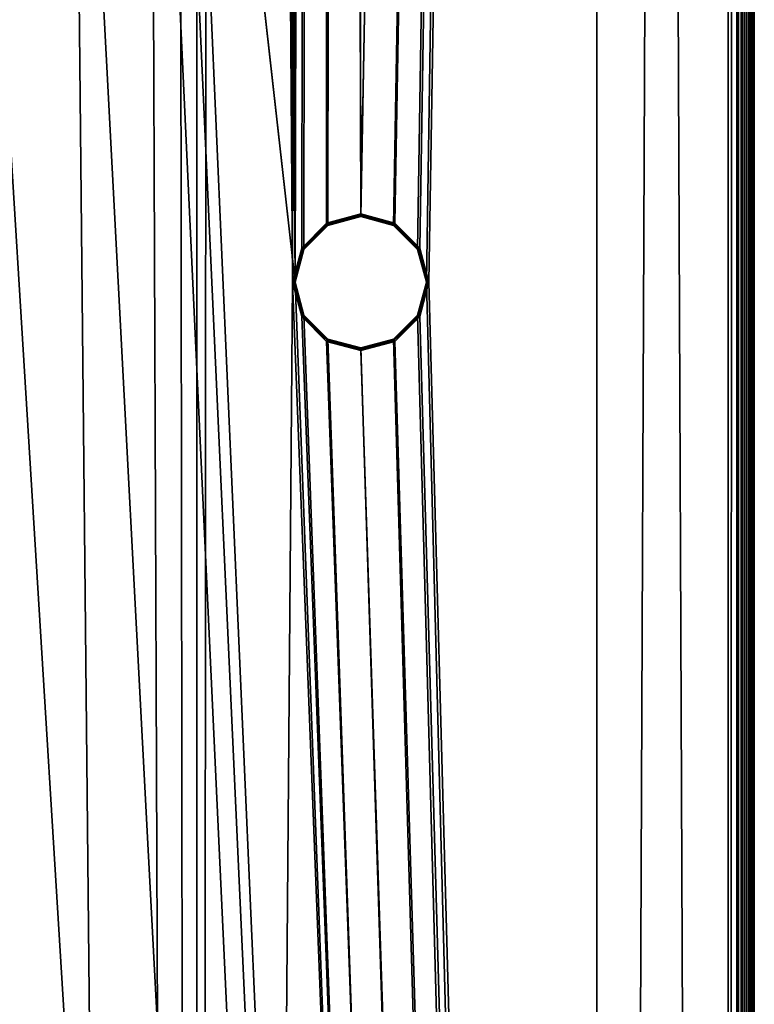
# Model space of a CAD drawing. Extents: x 0 to 56, y 6 to 1206.
# Tile 5 of 10: x 28 to 56, y 418 to 456. Entities that reach past the tile are written whole.
import ezdxf

# ---------------------------------------------------------------- set-up
doc = ezdxf.new("R2010")
doc.units = 0
doc.header["$LTSCALE"] = 25.4
doc.layers.get('0').update_dxf_attribs({"color": 13, "linetype": 'CONTINUOUS'})

# ---------------------------------------------------------------- blocks, each defined once
blk = doc.blocks.new('STRAIGHT-CEILING-LED-L-755')
at = {"color": 250}
mesh = blk.add_polyface(dxfattribs=at)
corners = [(38.68, 446, 65), (39.58, 838.748, 65), (38.28, 838.4, 65), (39.028, 447.3, 65), (39.98, 448.252, 65), (40.532, 839.7, 65), (41.28, 448.6, 65), (40.88, 841, 65), (14.68, 821, 65), (35.03, 1205.9, 65), (0.78, 1205.9, 65), (15.028, 822.3, 65), (15.98, 823.252, 65), (17.28, 823.6, 65), (18.58, 823.252, 65), (19.532, 822.3, 65), (19.88, 821, 65), (22.23, 493.015, 65), (26.28, 494.1, 65), (30.33, 493.015, 65), (33.295, 490.05, 65), (34.38, 486, 65), (35.03, 6.1, 65), (35.68, 841, 65), (55.78, 6.1, 65), (36.028, 839.7, 65), (36.98, 838.748, 65), (39.028, 444.7, 65), (39.98, 443.748, 65), (41.28, 443.4, 65), (42.58, 443.748, 65), (43.532, 444.7, 65), (43.88, 446, 65), (55.78, 1205.9, 65), (36.028, 842.3, 65), (36.98, 843.252, 65), (38.28, 843.6, 65), (39.58, 843.252, 65), (40.532, 842.3, 65), (42.58, 448.252, 65), (43.532, 447.3, 65), (55.98, 6.154, 65), (55.98, 1205.846, 65), (56.126, 6.3, 65), (56.126, 1205.7, 65), (56.18, 6.5, 65), (56.18, 1205.5, 65), (56.18, 463.25, 65), (17.68, 426, 65), (18.58, 818.748, 65), (17.28, 818.4, 65), (18.028, 427.3, 65), (18.18, 486, 65), (19.265, 490.05, 65), (19.532, 819.7, 65), (0.434, 6.3, 65), (0.38, 463.25, 65), (0.38, 6.5, 65), (0.38, 1205.5, 65), (0.434, 1205.7, 65), (0.58, 6.154, 65), (0.58, 1205.846, 65), (0.78, 6.1, 65), (15.028, 819.7, 65), (15.98, 818.748, 65), (18.028, 424.7, 65), (18.98, 423.748, 65), (20.28, 423.4, 65), (21.58, 423.748, 65), (22.532, 424.7, 65), (22.88, 426, 65), (26.28, 477.9, 65), (30.33, 478.985, 65), (33.295, 481.95, 65), (18.98, 428.252, 65), (19.265, 481.95, 65), (20.28, 428.6, 65), (22.23, 478.985, 65), (21.58, 428.252, 65), (22.532, 427.3, 65)]
mesh.append_faces([[corners[k] for k in face] for face in [(46, 45, 47), (55, 56, 57)]], dxfattribs={"vtx0": -1, "color": 250})
mesh.append_faces([[corners[k] for k in face] for face in [(1, 4, 5), (5, 6, 7), (23, 0, 25), (25, 0, 26), (26, 0, 2), (0, 24, 27), (27, 24, 28), (28, 24, 29), (29, 24, 30), (30, 24, 31), (31, 24, 32), (33, 41, 42), (42, 43, 44), (44, 45, 46), (49, 53, 54), (54, 17, 16), (56, 55, 58), (58, 55, 59), (59, 60, 61), (61, 62, 10), (8, 48, 63), (63, 48, 64), (64, 48, 50), (48, 22, 65), (65, 22, 66), (66, 22, 67), (67, 22, 68), (68, 22, 69), (69, 22, 70), (71, 22, 72), (72, 22, 73), (73, 22, 21), (74, 52, 51), (52, 74, 75), (75, 76, 77), (77, 79, 71)]], dxfattribs={"vtx0": -1, "vtx1": -1, "color": 250})
mesh.append_faces([[corners[k] for k in face] for face in [(9, 16, 17), (9, 21, 22), (9, 22, 23), (23, 22, 0), (33, 7, 6), (33, 32, 24), (49, 51, 52), (10, 62, 48), (10, 48, 8), (70, 22, 71)]], dxfattribs={"vtx0": -1, "vtx1": -1, "vtx2": -1, "color": 250})
mesh.append_faces([[corners[k] for k in face] for face in [(0, 1, 2), (1, 0, 3), (1, 3, 4), (5, 4, 6), (8, 9, 10), (9, 8, 11), (9, 11, 12), (9, 12, 13), (9, 13, 14), (9, 14, 15), (9, 15, 16), (9, 17, 18), (9, 18, 19), (9, 19, 20), (9, 20, 21), (0, 22, 24), (23, 33, 9), (33, 23, 34), (33, 34, 35), (33, 35, 36), (33, 36, 37), (33, 37, 38), (33, 38, 7), (33, 6, 39), (33, 39, 40), (33, 40, 32), (33, 24, 41), (42, 41, 43), (44, 43, 45), (48, 49, 50), (49, 48, 51), (49, 52, 53), (54, 53, 17), (59, 55, 60), (61, 60, 62), (48, 62, 22), (75, 74, 76), (77, 76, 78), (77, 78, 79), (71, 79, 70)]], dxfattribs={"vtx0": -1, "vtx2": -1, "color": 250})
mesh = blk.add_polyface(dxfattribs=at)
corners = [(55.912, 1205.316, 0.225), (55.779, 6.751, 0.133), (55.779, 1205.249, 0.133), (55.912, 6.684, 0.225)]
mesh.append_faces([[corners[k] for k in face] for face in [(0, 1, 2), (1, 0, 3)]], dxfattribs={"vtx0": -1, "color": 250})
mesh = blk.add_polyface(dxfattribs=at)
corners = [(55.912, 6.684, 0.225), (56.145, 1205.432, 0.498), (56.145, 6.568, 0.498), (55.912, 1205.316, 0.225)]
mesh.append_faces([[corners[k] for k in face] for face in [(0, 1, 2), (1, 0, 3)]], dxfattribs={"vtx0": -1, "color": 250})
mesh = blk.add_polyface(dxfattribs=at)
corners = [(56.145, 6.568, 0.498), (56.206, 1205.463, 0.622), (56.206, 6.537, 0.622), (56.145, 1205.432, 0.498)]
mesh.append_faces([[corners[k] for k in face] for face in [(0, 1, 2), (1, 0, 3)]], dxfattribs={"vtx0": -1, "color": 250})
mesh = blk.add_polyface(dxfattribs=at)
corners = [(56.23, 6.5, 64.987), (56.218, 1205.5, 64.992), (56.18, 463.25, 65)]
mesh.append_faces([[corners[k] for k in face] for face in [(0, 1, 2)]], dxfattribs={"color": 250})
mesh = blk.add_polyface(dxfattribs=at)
corners = [(56.206, 6.537, 0.622), (56.28, 1205.5, 1), (56.28, 6.5, 1), (56.206, 1205.463, 0.622)]
mesh.append_faces([[corners[k] for k in face] for face in [(0, 1, 2), (1, 0, 3)]], dxfattribs={"vtx0": -1, "color": 250})
mesh = blk.add_polyface(dxfattribs=at)
corners = [(56.251, 1205.5, 64.971), (56.218, 1205.5, 64.992), (56.23, 6.5, 64.987)]
mesh.append_faces([[corners[k] for k in face] for face in [(0, 1, 2)]], dxfattribs={"color": 250})
mesh = blk.add_polyface(dxfattribs=at)
corners = [(56.251, 1205.5, 64.971), (56.23, 6.5, 64.987), (56.267, 6.5, 64.95)]
mesh.append_faces([[corners[k] for k in face] for face in [(0, 1, 2)]], dxfattribs={"color": 250})
mesh = blk.add_polyface(dxfattribs=at)
corners = [(56.251, 1205.5, 64.971), (56.267, 6.5, 64.95), (56.267, 1205.5, 64.95)]
mesh.append_faces([[corners[k] for k in face] for face in [(0, 1, 2)]], dxfattribs={"color": 250})
mesh = blk.add_polyface(dxfattribs=at)
corners = [(56.28, 1205.5, 64.9), (56.267, 6.5, 64.95), (56.28, 6.5, 64.9), (56.267, 1205.5, 64.95)]
mesh.append_faces([[corners[k] for k in face] for face in [(0, 1, 2), (1, 0, 3)]], dxfattribs={"vtx0": -1, "color": 250})
mesh = blk.add_polyface(dxfattribs=at)
corners = [(56.28, 1205.5, 1), (56.28, 6.5, 64.9), (56.28, 6.5, 1), (56.28, 1205.5, 64.9)]
mesh.append_faces([[corners[k] for k in face] for face in [(0, 1, 2), (1, 0, 3)]], dxfattribs={"vtx0": -1, "color": 250})
mesh = blk.add_polyface(dxfattribs=at)
corners = [(1.28, 1205), (6.28, 1186), (1.28, 7), (55.28, 1205), (50.28, 1186), (50.28, 26), (6.28, 26), (55.28, 7)]
mesh.append_faces([[corners[k] for k in face] for face in [(0, 1, 2), (1, 3, 4), (4, 3, 5), (2, 6, 7), (6, 2, 1), (7, 5, 3)]], dxfattribs={"vtx0": -1, "vtx1": -1, "color": 250})
mesh.append_faces([[corners[k] for k in face] for face in [(1, 0, 3), (7, 6, 5)]], dxfattribs={"vtx0": -1, "vtx2": -1, "color": 250})
mesh = blk.add_polyface(dxfattribs=at)
corners = [(1.28, 7, 1), (6.28, 26, 1), (1.28, 1205, 1), (55.28, 7, 1), (50.28, 26, 1), (50.28, 1186, 1), (6.28, 1186, 1), (55.28, 1205, 1)]
mesh.append_faces([[corners[k] for k in face] for face in [(0, 1, 2), (1, 3, 4), (4, 3, 5), (2, 6, 7), (6, 2, 1), (7, 5, 3)]], dxfattribs={"vtx0": -1, "vtx1": -1, "color": 250})
mesh.append_faces([[corners[k] for k in face] for face in [(1, 0, 3), (7, 6, 5)]], dxfattribs={"vtx0": -1, "vtx2": -1, "color": 250})
mesh = blk.add_polyface(dxfattribs=at)
corners = [(18.28, 486, 64), (19.03, 428.165, 64), (18.115, 427.25, 64), (19.352, 482, 64), (20.28, 428.5, 64), (22.28, 479.072, 64), (21.53, 428.165, 64), (22.445, 427.25, 64), (26.28, 478, 64), (22.78, 426, 64), (1.28, 1205, 64), (14.78, 821, 64), (1.28, 7, 64), (55.28, 1205, 64), (15.115, 822.25, 64), (16.03, 823.165, 64), (17.28, 823.5, 64), (18.53, 823.165, 64), (19.445, 822.25, 64), (19.78, 821, 64), (35.78, 841, 64), (22.28, 492.928, 64), (26.28, 494, 64), (30.28, 492.928, 64), (33.208, 490, 64), (34.28, 486, 64), (36.115, 842.25, 64), (37.03, 843.165, 64), (38.28, 843.5, 64), (39.53, 843.165, 64), (40.445, 842.25, 64), (40.78, 841, 64), (41.28, 448.5, 64), (42.53, 448.165, 64), (43.445, 447.25, 64), (43.78, 446, 64), (17.78, 426, 64), (55.28, 7, 64), (15.115, 819.75, 64), (16.03, 818.835, 64), (17.28, 818.5, 64), (18.115, 424.75, 64), (19.03, 423.835, 64), (20.28, 423.5, 64), (21.53, 423.835, 64), (22.445, 424.75, 64), (30.28, 479.072, 64), (33.208, 482, 64), (38.78, 446, 64), (36.115, 839.75, 64), (37.03, 838.835, 64), (38.28, 838.5, 64), (39.115, 444.75, 64), (40.03, 443.835, 64), (41.28, 443.5, 64), (42.53, 443.835, 64), (43.445, 444.75, 64), (39.53, 838.835, 64), (39.115, 447.25, 64), (40.03, 448.165, 64), (40.445, 839.75, 64), (18.53, 818.835, 64), (19.352, 490, 64), (19.445, 819.75, 64)]
mesh.append_faces([[corners[k] for k in face] for face in [(1, 3, 4), (4, 5, 6), (6, 5, 7), (7, 8, 9), (10, 11, 12), (11, 13, 14), (14, 13, 15), (15, 13, 16), (16, 13, 17), (17, 13, 18), (18, 13, 19), (21, 20, 22), (22, 20, 23), (23, 20, 24), (24, 20, 25), (20, 13, 26), (26, 13, 27), (27, 13, 28), (28, 13, 29), (29, 13, 30), (30, 13, 31), (32, 13, 33), (33, 13, 34), (34, 13, 35), (12, 36, 37), (37, 35, 13), (57, 48, 51), (48, 57, 58), (58, 57, 59), (59, 60, 32), (61, 36, 40), (36, 61, 2), (0, 61, 62), (62, 63, 21)]], dxfattribs={"vtx0": -1, "vtx1": -1, "color": 250})
mesh.append_faces([[corners[k] for k in face] for face in [(19, 13, 20), (19, 20, 21), (31, 13, 32), (36, 12, 11), (37, 9, 8), (37, 25, 48), (48, 25, 20), (2, 61, 0)]], dxfattribs={"vtx0": -1, "vtx1": -1, "vtx2": -1, "color": 250})
mesh.append_faces([[corners[k] for k in face] for face in [(0, 1, 2), (1, 0, 3), (4, 3, 5), (7, 5, 8), (11, 10, 13), (36, 11, 38), (36, 38, 39), (36, 39, 40), (37, 36, 41), (37, 41, 42), (37, 42, 43), (37, 43, 44), (37, 44, 45), (37, 45, 9), (37, 8, 46), (37, 46, 47), (37, 47, 25), (48, 20, 49), (48, 49, 50), (48, 50, 51), (37, 48, 52), (37, 52, 53), (37, 53, 54), (37, 54, 55), (37, 55, 56), (37, 56, 35), (59, 57, 60), (32, 60, 31), (62, 61, 63), (21, 63, 19)]], dxfattribs={"vtx0": -1, "vtx2": -1, "color": 250})
mesh = blk.add_polyface(dxfattribs=at)
corners = [(55.616, 1205.168, 0.058), (55.28, 7), (55.28, 1205), (55.616, 6.832, 0.058)]
mesh.append_faces([[corners[k] for k in face] for face in [(0, 1, 2), (1, 0, 3)]], dxfattribs={"vtx0": -1, "color": 250})
mesh = blk.add_polyface(dxfattribs=at)
corners = [(55.28, 1205, 64), (55.28, 7, 1), (55.28, 7, 64), (55.28, 1205, 1)]
mesh.append_faces([[corners[k] for k in face] for face in [(0, 1, 2), (1, 0, 3)]], dxfattribs={"vtx0": -1, "color": 250})
mesh = blk.add_polyface(dxfattribs=at)
corners = [(55.779, 1205.249, 0.133), (55.616, 6.832, 0.058), (55.616, 1205.168, 0.058), (55.779, 6.751, 0.133)]
mesh.append_faces([[corners[k] for k in face] for face in [(0, 1, 2), (1, 0, 3)]], dxfattribs={"vtx0": -1, "color": 250})
at = {"color": 7}
mesh = blk.add_polyface(dxfattribs=at)
corners = [(55.28, 16, 4), (1.28, 1196, 4), (1.28, 16, 4), (55.28, 1196, 4)]
mesh.append_faces([[corners[k] for k in face] for face in [(0, 1, 2), (1, 0, 3)]], dxfattribs={"vtx0": -1, "color": 7})
mesh = blk.add_polyface(dxfattribs=at)
corners = [(55.28, 1196, 1), (1.28, 16, 1), (1.28, 1196, 1), (55.28, 16, 1)]
mesh.append_faces([[corners[k] for k in face] for face in [(0, 1, 2), (1, 0, 3)]], dxfattribs={"vtx0": -1, "color": 7})
mesh = blk.add_polyface(dxfattribs=at)
corners = [(55.28, 1196, 1), (55.28, 16, 4), (55.28, 16, 1), (55.28, 1196, 4)]
mesh.append_faces([[corners[k] for k in face] for face in [(0, 1, 2), (1, 0, 3)]], dxfattribs={"vtx0": -1, "color": 7})
at = {"color": 250}
mesh = blk.add_polyface(dxfattribs=at)
corners = [(50.28, 1186, 1), (50.28, 26), (50.28, 26, 1), (50.28, 1186)]
mesh.append_faces([[corners[k] for k in face] for face in [(0, 1, 2), (1, 0, 3)]], dxfattribs={"vtx0": -1, "color": 250})
mesh = blk.add_polyface(dxfattribs=at)
corners = [(56.23, 6.5, 64.987), (56.18, 463.25, 65), (56.18, 6.5, 65)]
mesh.append_faces([[corners[k] for k in face] for face in [(0, 1, 2)]], dxfattribs={"color": 250})
mesh = blk.add_polyface(dxfattribs=at)
corners = [(40.005, 448.208, 64.987), (41.28, 448.6, 65), (39.98, 448.252, 65), (41.28, 448.55, 64.987)]
mesh.append_faces([[corners[k] for k in face] for face in [(0, 1, 2), (1, 0, 3)]], dxfattribs={"vtx0": -1, "color": 250})
mesh = blk.add_polyface(dxfattribs=at)
corners = [(41.28, 448.55, 64.987), (40.023, 448.177, 64.95), (41.28, 448.513, 64.95), (40.005, 448.208, 64.987)]
mesh.append_faces([[corners[k] for k in face] for face in [(0, 1, 2), (1, 0, 3)]], dxfattribs={"vtx0": -1, "color": 250})
mesh = blk.add_polyface(dxfattribs=at)
corners = [(41.28, 448.513, 64.95), (40.03, 448.165, 64.9), (41.28, 448.5, 64.9), (40.023, 448.177, 64.95)]
mesh.append_faces([[corners[k] for k in face] for face in [(0, 1, 2), (1, 0, 3)]], dxfattribs={"vtx0": -1, "color": 250})
mesh = blk.add_polyface(dxfattribs=at)
corners = [(42.555, 448.208, 64.987), (41.28, 448.6, 65), (41.28, 448.55, 64.987), (42.58, 448.252, 65)]
mesh.append_faces([[corners[k] for k in face] for face in [(0, 1, 2), (1, 0, 3)]], dxfattribs={"vtx0": -1, "color": 250})
mesh = blk.add_polyface(dxfattribs=at)
corners = [(42.555, 448.208, 64.987), (41.28, 448.513, 64.95), (42.537, 448.177, 64.95), (41.28, 448.55, 64.987)]
mesh.append_faces([[corners[k] for k in face] for face in [(0, 1, 2), (1, 0, 3)]], dxfattribs={"vtx0": -1, "color": 250})
mesh = blk.add_polyface(dxfattribs=at)
corners = [(42.537, 448.177, 64.95), (41.28, 448.5, 64.9), (42.53, 448.165, 64.9), (41.28, 448.513, 64.95)]
mesh.append_faces([[corners[k] for k in face] for face in [(0, 1, 2), (1, 0, 3)]], dxfattribs={"vtx0": -1, "color": 250})
mesh = blk.add_polyface(dxfattribs=at)
corners = [(39.072, 447.275, 64.987), (39.98, 448.252, 65), (39.028, 447.3, 65), (40.005, 448.208, 64.987)]
mesh.append_faces([[corners[k] for k in face] for face in [(0, 1, 2), (1, 0, 3)]], dxfattribs={"vtx0": -1, "color": 250})
mesh = blk.add_polyface(dxfattribs=at)
corners = [(39.103, 447.257, 64.95), (40.005, 448.208, 64.987), (39.072, 447.275, 64.987), (40.023, 448.177, 64.95)]
mesh.append_faces([[corners[k] for k in face] for face in [(0, 1, 2), (1, 0, 3)]], dxfattribs={"vtx0": -1, "color": 250})
mesh = blk.add_polyface(dxfattribs=at)
corners = [(40.023, 448.177, 64.95), (39.115, 447.25, 64.9), (40.03, 448.165, 64.9), (39.103, 447.257, 64.95)]
mesh.append_faces([[corners[k] for k in face] for face in [(0, 1, 2), (1, 0, 3)]], dxfattribs={"vtx0": -1, "color": 250})
mesh = blk.add_polyface(dxfattribs=at)
corners = [(40.03, 448.165, 64), (39.115, 447.25, 64.9), (39.115, 447.25, 64), (40.03, 448.165, 64.9)]
mesh.append_faces([[corners[k] for k in face] for face in [(0, 1, 2), (1, 0, 3)]], dxfattribs={"vtx0": -1, "color": 250})
mesh = blk.add_polyface(dxfattribs=at)
corners = [(41.28, 448.5, 64.9), (40.03, 448.165, 64), (41.28, 448.5, 64), (40.03, 448.165, 64.9)]
mesh.append_faces([[corners[k] for k in face] for face in [(0, 1, 2), (1, 0, 3)]], dxfattribs={"vtx0": -1, "color": 250})
mesh = blk.add_polyface(dxfattribs=at)
corners = [(42.53, 448.165, 64.9), (41.28, 448.5, 64), (42.53, 448.165, 64), (41.28, 448.5, 64.9)]
mesh.append_faces([[corners[k] for k in face] for face in [(0, 1, 2), (1, 0, 3)]], dxfattribs={"vtx0": -1, "color": 250})
mesh = blk.add_polyface(dxfattribs=at)
corners = [(43.457, 447.257, 64.95), (42.53, 448.165, 64.9), (43.445, 447.25, 64.9), (42.537, 448.177, 64.95)]
mesh.append_faces([[corners[k] for k in face] for face in [(0, 1, 2), (1, 0, 3)]], dxfattribs={"vtx0": -1, "color": 250})
mesh = blk.add_polyface(dxfattribs=at)
corners = [(42.53, 448.165, 64.9), (43.445, 447.25, 64), (43.445, 447.25, 64.9), (42.53, 448.165, 64)]
mesh.append_faces([[corners[k] for k in face] for face in [(0, 1, 2), (1, 0, 3)]], dxfattribs={"vtx0": -1, "color": 250})
mesh = blk.add_polyface(dxfattribs=at)
corners = [(43.457, 447.257, 64.95), (42.555, 448.208, 64.987), (42.537, 448.177, 64.95), (43.488, 447.275, 64.987)]
mesh.append_faces([[corners[k] for k in face] for face in [(0, 1, 2), (1, 0, 3)]], dxfattribs={"vtx0": -1, "color": 250})
mesh = blk.add_polyface(dxfattribs=at)
corners = [(43.488, 447.275, 64.987), (42.58, 448.252, 65), (42.555, 448.208, 64.987), (43.532, 447.3, 65)]
mesh.append_faces([[corners[k] for k in face] for face in [(0, 1, 2), (1, 0, 3)]], dxfattribs={"vtx0": -1, "color": 250})
mesh = blk.add_polyface(dxfattribs=at)
corners = [(38.73, 446, 64.987), (39.028, 447.3, 65), (38.68, 446, 65), (39.072, 447.275, 64.987)]
mesh.append_faces([[corners[k] for k in face] for face in [(0, 1, 2), (1, 0, 3)]], dxfattribs={"vtx0": -1, "color": 250})
mesh = blk.add_polyface(dxfattribs=at)
corners = [(38.767, 446, 64.95), (39.072, 447.275, 64.987), (38.73, 446, 64.987), (39.103, 447.257, 64.95)]
mesh.append_faces([[corners[k] for k in face] for face in [(0, 1, 2), (1, 0, 3)]], dxfattribs={"vtx0": -1, "color": 250})
mesh = blk.add_polyface(dxfattribs=at)
corners = [(39.115, 447.25, 64.9), (38.767, 446, 64.95), (38.78, 446, 64.9), (39.103, 447.257, 64.95)]
mesh.append_faces([[corners[k] for k in face] for face in [(0, 1, 2), (1, 0, 3)]], dxfattribs={"vtx0": -1, "color": 250})
mesh = blk.add_polyface(dxfattribs=at)
corners = [(39.115, 447.25, 64), (38.78, 446, 64.9), (38.78, 446, 64), (39.115, 447.25, 64.9)]
mesh.append_faces([[corners[k] for k in face] for face in [(0, 1, 2), (1, 0, 3)]], dxfattribs={"vtx0": -1, "color": 250})
mesh = blk.add_polyface(dxfattribs=at)
corners = [(43.457, 447.257, 64.95), (43.78, 446, 64.9), (43.793, 446, 64.95), (43.445, 447.25, 64.9)]
mesh.append_faces([[corners[k] for k in face] for face in [(0, 1, 2), (1, 0, 3)]], dxfattribs={"vtx0": -1, "color": 250})
mesh = blk.add_polyface(dxfattribs=at)
corners = [(43.445, 447.25, 64.9), (43.78, 446, 64), (43.78, 446, 64.9), (43.445, 447.25, 64)]
mesh.append_faces([[corners[k] for k in face] for face in [(0, 1, 2), (1, 0, 3)]], dxfattribs={"vtx0": -1, "color": 250})
mesh = blk.add_polyface(dxfattribs=at)
corners = [(43.488, 447.275, 64.987), (43.793, 446, 64.95), (43.83, 446, 64.987), (43.457, 447.257, 64.95)]
mesh.append_faces([[corners[k] for k in face] for face in [(0, 1, 2), (1, 0, 3)]], dxfattribs={"vtx0": -1, "color": 250})
mesh = blk.add_polyface(dxfattribs=at)
corners = [(43.83, 446, 64.987), (43.532, 447.3, 65), (43.488, 447.275, 64.987), (43.88, 446, 65)]
mesh.append_faces([[corners[k] for k in face] for face in [(0, 1, 2), (1, 0, 3)]], dxfattribs={"vtx0": -1, "color": 250})
mesh = blk.add_polyface(dxfattribs=at)
corners = [(39.028, 444.7, 65), (38.73, 446, 64.987), (38.68, 446, 65), (39.072, 444.725, 64.987)]
mesh.append_faces([[corners[k] for k in face] for face in [(0, 1, 2), (1, 0, 3)]], dxfattribs={"vtx0": -1, "color": 250})
mesh = blk.add_polyface(dxfattribs=at)
corners = [(39.072, 444.725, 64.987), (38.767, 446, 64.95), (38.73, 446, 64.987), (39.103, 444.743, 64.95)]
mesh.append_faces([[corners[k] for k in face] for face in [(0, 1, 2), (1, 0, 3)]], dxfattribs={"vtx0": -1, "color": 250})
mesh = blk.add_polyface(dxfattribs=at)
corners = [(39.115, 444.75, 64.9), (38.767, 446, 64.95), (39.103, 444.743, 64.95), (38.78, 446, 64.9)]
mesh.append_faces([[corners[k] for k in face] for face in [(0, 1, 2), (1, 0, 3)]], dxfattribs={"vtx0": -1, "color": 250})
mesh = blk.add_polyface(dxfattribs=at)
corners = [(38.78, 446, 64), (39.115, 444.75, 64.9), (39.115, 444.75, 64), (38.78, 446, 64.9)]
mesh.append_faces([[corners[k] for k in face] for face in [(0, 1, 2), (1, 0, 3)]], dxfattribs={"vtx0": -1, "color": 250})
mesh = blk.add_polyface(dxfattribs=at)
corners = [(43.78, 446, 64.9), (43.445, 444.75, 64), (43.445, 444.75, 64.9), (43.78, 446, 64)]
mesh.append_faces([[corners[k] for k in face] for face in [(0, 1, 2), (1, 0, 3)]], dxfattribs={"vtx0": -1, "color": 250})
mesh = blk.add_polyface(dxfattribs=at)
corners = [(43.793, 446, 64.95), (43.445, 444.75, 64.9), (43.457, 444.743, 64.95), (43.78, 446, 64.9)]
mesh.append_faces([[corners[k] for k in face] for face in [(0, 1, 2), (1, 0, 3)]], dxfattribs={"vtx0": -1, "color": 250})
mesh = blk.add_polyface(dxfattribs=at)
corners = [(43.83, 446, 64.987), (43.457, 444.743, 64.95), (43.488, 444.725, 64.987), (43.793, 446, 64.95)]
mesh.append_faces([[corners[k] for k in face] for face in [(0, 1, 2), (1, 0, 3)]], dxfattribs={"vtx0": -1, "color": 250})
mesh = blk.add_polyface(dxfattribs=at)
corners = [(43.532, 444.7, 65), (43.83, 446, 64.987), (43.488, 444.725, 64.987), (43.88, 446, 65)]
mesh.append_faces([[corners[k] for k in face] for face in [(0, 1, 2), (1, 0, 3)]], dxfattribs={"vtx0": -1, "color": 250})
mesh = blk.add_polyface(dxfattribs=at)
corners = [(39.98, 443.748, 65), (39.072, 444.725, 64.987), (39.028, 444.7, 65), (40.005, 443.792, 64.987)]
mesh.append_faces([[corners[k] for k in face] for face in [(0, 1, 2), (1, 0, 3)]], dxfattribs={"vtx0": -1, "color": 250})
mesh = blk.add_polyface(dxfattribs=at)
corners = [(40.005, 443.792, 64.987), (39.103, 444.743, 64.95), (39.072, 444.725, 64.987), (40.023, 443.823, 64.95)]
mesh.append_faces([[corners[k] for k in face] for face in [(0, 1, 2), (1, 0, 3)]], dxfattribs={"vtx0": -1, "color": 250})
mesh = blk.add_polyface(dxfattribs=at)
corners = [(40.03, 443.835, 64.9), (39.103, 444.743, 64.95), (40.023, 443.823, 64.95), (39.115, 444.75, 64.9)]
mesh.append_faces([[corners[k] for k in face] for face in [(0, 1, 2), (1, 0, 3)]], dxfattribs={"vtx0": -1, "color": 250})
mesh = blk.add_polyface(dxfattribs=at)
corners = [(39.115, 444.75, 64), (40.03, 443.835, 64.9), (40.03, 443.835, 64), (39.115, 444.75, 64.9)]
mesh.append_faces([[corners[k] for k in face] for face in [(0, 1, 2), (1, 0, 3)]], dxfattribs={"vtx0": -1, "color": 250})
mesh = blk.add_polyface(dxfattribs=at)
corners = [(43.445, 444.75, 64.9), (42.53, 443.835, 64), (42.53, 443.835, 64.9), (43.445, 444.75, 64)]
mesh.append_faces([[corners[k] for k in face] for face in [(0, 1, 2), (1, 0, 3)]], dxfattribs={"vtx0": -1, "color": 250})
mesh = blk.add_polyface(dxfattribs=at)
corners = [(43.457, 444.743, 64.95), (42.53, 443.835, 64.9), (42.537, 443.823, 64.95), (43.445, 444.75, 64.9)]
mesh.append_faces([[corners[k] for k in face] for face in [(0, 1, 2), (1, 0, 3)]], dxfattribs={"vtx0": -1, "color": 250})
mesh = blk.add_polyface(dxfattribs=at)
corners = [(42.555, 443.792, 64.987), (43.457, 444.743, 64.95), (42.537, 443.823, 64.95), (43.488, 444.725, 64.987)]
mesh.append_faces([[corners[k] for k in face] for face in [(0, 1, 2), (1, 0, 3)]], dxfattribs={"vtx0": -1, "color": 250})
mesh = blk.add_polyface(dxfattribs=at)
corners = [(42.58, 443.748, 65), (43.488, 444.725, 64.987), (42.555, 443.792, 64.987), (43.532, 444.7, 65)]
mesh.append_faces([[corners[k] for k in face] for face in [(0, 1, 2), (1, 0, 3)]], dxfattribs={"vtx0": -1, "color": 250})
mesh = blk.add_polyface(dxfattribs=at)
corners = [(41.28, 443.4, 65), (40.005, 443.792, 64.987), (39.98, 443.748, 65), (41.28, 443.45, 64.987)]
mesh.append_faces([[corners[k] for k in face] for face in [(0, 1, 2), (1, 0, 3)]], dxfattribs={"vtx0": -1, "color": 250})
mesh = blk.add_polyface(dxfattribs=at)
corners = [(40.005, 443.792, 64.987), (41.28, 443.487, 64.95), (40.023, 443.823, 64.95), (41.28, 443.45, 64.987)]
mesh.append_faces([[corners[k] for k in face] for face in [(0, 1, 2), (1, 0, 3)]], dxfattribs={"vtx0": -1, "color": 250})
mesh = blk.add_polyface(dxfattribs=at)
corners = [(40.023, 443.823, 64.95), (41.28, 443.5, 64.9), (40.03, 443.835, 64.9), (41.28, 443.487, 64.95)]
mesh.append_faces([[corners[k] for k in face] for face in [(0, 1, 2), (1, 0, 3)]], dxfattribs={"vtx0": -1, "color": 250})
mesh = blk.add_polyface(dxfattribs=at)
corners = [(40.03, 443.835, 64.9), (41.28, 443.5, 64), (40.03, 443.835, 64), (41.28, 443.5, 64.9)]
mesh.append_faces([[corners[k] for k in face] for face in [(0, 1, 2), (1, 0, 3)]], dxfattribs={"vtx0": -1, "color": 250})
mesh = blk.add_polyface(dxfattribs=at)
corners = [(41.28, 443.5, 64.9), (42.53, 443.835, 64), (41.28, 443.5, 64), (42.53, 443.835, 64.9)]
mesh.append_faces([[corners[k] for k in face] for face in [(0, 1, 2), (1, 0, 3)]], dxfattribs={"vtx0": -1, "color": 250})
mesh = blk.add_polyface(dxfattribs=at)
corners = [(41.28, 443.487, 64.95), (42.53, 443.835, 64.9), (41.28, 443.5, 64.9), (42.537, 443.823, 64.95)]
mesh.append_faces([[corners[k] for k in face] for face in [(0, 1, 2), (1, 0, 3)]], dxfattribs={"vtx0": -1, "color": 250})
mesh = blk.add_polyface(dxfattribs=at)
corners = [(41.28, 443.45, 64.987), (42.537, 443.823, 64.95), (41.28, 443.487, 64.95), (42.555, 443.792, 64.987)]
mesh.append_faces([[corners[k] for k in face] for face in [(0, 1, 2), (1, 0, 3)]], dxfattribs={"vtx0": -1, "color": 250})
mesh = blk.add_polyface(dxfattribs=at)
corners = [(42.58, 443.748, 65), (41.28, 443.45, 64.987), (41.28, 443.4, 65), (42.555, 443.792, 64.987)]
mesh.append_faces([[corners[k] for k in face] for face in [(0, 1, 2), (1, 0, 3)]], dxfattribs={"vtx0": -1, "color": 250})

msp = doc.modelspace()

# ---------------------------------------------------------------- block references
at = {"color": 0}
msp.add_blockref('STRAIGHT-CEILING-LED-L-755', (0, 0), dxfattribs=at)

doc.saveas('drawing.dxf')
